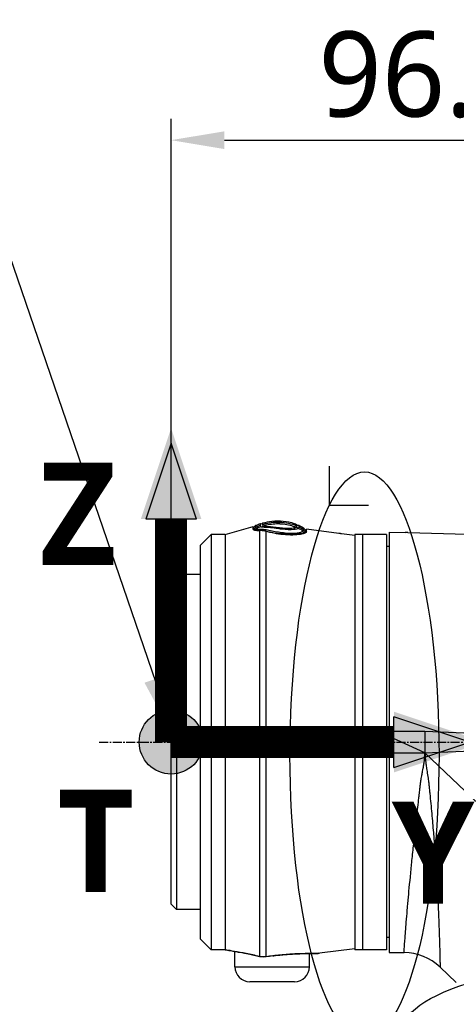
# Model space of a CAD drawing. Header units: millimetres. Extents: x 0 to 4378, y 0 to 2376.
# Tile 226 of 256: x 1409 to 1491, y 1650 to 1835. Entities that reach past the tile are written whole.
import ezdxf

# ---------------------------------------------------------------- set-up
doc = ezdxf.new("R2010")
doc.units = ezdxf.units.MM
doc.header["$LTSCALE"] = 0.2
doc.linetypes.add('CENTER2', pattern=[1.125, 0.75, -0.125, 0.125, -0.125])
for name, color, linetype in [('02_Center Line', 1, 'CENTER2'), ('07_Special Line2', 76, 'Continuous'), ('12_Before Rev.Num.', 5, 'Continuous'), ('13_After Rev.Num.', 6, 'Continuous')]:
    doc.layers.add(name, color=color, linetype=linetype)
doc.layers.add('14_Mark', color=7, linetype='Continuous', true_color=0xe03c31)
doc.styles.add('Rainbow-5.0 Style', font='malgunsl.ttf')
doc.dimstyles.new('Rainbow-5.0 Style', dxfattribs={"dimtxt": 4, "dimasz": 2.5, "dimexe": 1, "dimexo": 1, "dimgap": 1, "dimtad": 1, "dimdsep": 46, "dimtxsty": 'Rainbow-5.0 Style', "dimcen": 0, "dimclrd": 251, "dimclre": 251, "dimclrt": 7, "dimazin": 3, "dimtp": 0.1, "dimtm": 0.1, "dimtfac": 0.61, "dimtmove": 0, "dimatfit": 3, "dimfxl": 1, "dimlwd": -1, "dimlwe": -1, "dimarcsym": 1})

# ---------------------------------------------------------------- blocks, each defined once
blk = doc.blocks.new('A$C87452269')
for p, q in [((-197.24, 1135.9), (-191.98, 1137.4)), ((-201.9, 1133.9), (-199.9, 1135.9)), ((-199.9, 1135.9), (-199.9, 1057.9)), ((-197.24, 1135.9), (-199.9, 1135.9)), ((-191.98, 1137), (-191.98, 1137.18)), ((-191.98, 1136.96), (-191.98, 1136.96)), ((-191.93, 1136.88), (-191.93, 1136.83)), ((-189.57, 1136), (-189.57, 1136)), ((-187.01, 1136.07), (-187.01, 1135.96)), ((-182.09, 1136.26), (-182.09, 1136.24)), ((-181.94, 1136.38), (-181.94, 1136.87)), ((-181.94, 1136.38), (-181.94, 1136.87)), ((-175.9, 1136.1), (-181.94, 1136.87)), ((-172.9, 1135.71), (-175.4, 1136.03)), ((-172.9, 1135.9), (-172.9, 1057.9)), ((-166.9, 1135.9), (-172.9, 1135.9)), ((-171.4, 1135.9), (-171.4, 1057.9)), ((-166.9, 1135.9), (-166.9, 1057.9)), ((-166.4, 1136.35), (-166.4, 1057.38)), ((-166.4, 1136.35), (-163.4, 1136.27)), ((-162.9, 1136.26), (-151.75, 1135.97)), ((-201.9, 1059.9), (-201.9, 1133.9)), ((-189.57, 1134.54), (-189.57, 1134.54)), ((-189.57, 1134.14), (-189.57, 1134.14)), ((-166.4, 1133.61), (-166.9, 1133.62)), ((-189.57, 1131.14), (-189.57, 1131.14)), ((-189.57, 1131.14), (-189.57, 1131.14)), ((-189.57, 1130.04), (-189.57, 1130.04)), ((-207.4, 1127.38), (-206.4, 1128.38)), ((-206.4, 1128.38), (-206.4, 1065.43)), ((-201.9, 1128.38), (-206.4, 1128.38)), ((-189.57, 1129.84), (-189.57, 1129.84)), ((-207.4, 1066.43), (-207.4, 1127.38)), ((-189.57, 1108.11), (-189.57, 1108.11)), ((-159.7, 1098.9), (-166.4, 1098.9)), ((-159.7, 1098.9), (-159.7, 1094.9)), ((-159.7, 1094.9), (-166.4, 1097.98)), ((-159.7, 1094.9), (-112.6, 1096.82)), ((-189.57, 1095.79), (-189.57, 1095.79)), ((-166.4, 1094.9), (-159.7, 1094.9)), ((-159.7, 1094.9), (-111.22, 1048.4)), ((-189.57, 1087.77), (-189.57, 1087.77)), ((-189.57, 1070.28), (-189.57, 1070.28)), ((-207.4, 1066.43), (-206.4, 1065.43)), ((-201.9, 1065.43), (-206.4, 1065.43)), ((-201.9, 1059.9), (-199.9, 1057.9)), ((-166.4, 1060.19), (-166.9, 1060.18)), ((-197.24, 1057.9), (-199.9, 1057.9)), ((-172.9, 1058.08), (-179.51, 1057.24)), ((-166.9, 1057.9), (-172.9, 1057.9)), ((-195.4, 1057.58), (-195.4, 1057.58)), ((-195.4, 1054.7), (-195.4, 1057.57)), ((-188.27, 1056.75), (-188.27, 1056.76)), ((-181.4, 1054.7), (-181.4, 1057.18)), ((-166.4, 1057.38), (-163.62, 1057.36)), ((-195.4, 1054.7), (-181.4, 1054.7)), ((-153.8, 1051.76), (-156.85, 1054.64)), ((-184.2, 1051.9), (-192.6, 1051.9))]:
    blk.add_line(p, q)
for centre, radius, start, end in [((-163.71, 1047.36), 10, 46.7002, 89.5), ((-192.6, 1054.7), 2.8, 180, 270), ((-184.2, 1054.7), 2.8, 270, 0)]:
    blk.add_arc(centre, radius, start, end)
for centre, major_axis, ratio, start_param, end_param in [((-190.48, 1138.3), (-0.199, 0.356), 0.831407, 2.296035, 3.622073), ((-190.4, 1137.76), (0.103, -0.425), 0.704383, 5.763907, 7.08083), ((-185.29, 1138.25), (-4.86, -0.68), 0.118691, 0.094667, 0.17403), ((-183.5, 1137.96), (-0.344, -0.089), 0.999995, 0.248115, 1.570796), ((-183.49, 1137.49), (-0.225, -0.286), 0.974625, 5.861248, 7.187926), ((-184.85, 1126.08), (4.32, -11.32), 0.717714, 2.404672, 2.506604), ((-181.9, 1096.21), (-1.5, 41.41), 0.004407, 0.122192, 0.153006), ((-184.74, 1126.56), (-4.56, 11.08), 0.720786, 5.518786, 5.618693), ((-196.97, 1058.87), (-0.218, -0.976), 0.94947, 6.224959, 6.283191), ((-190.49, 1057.59), (-0.241, -0.97), 0.226232, 6.115727, 6.283184), ((-189.69, 1057.55), (0.153, -0.988), 0.141972, 6.109132, 6.283185)]:
    blk.add_ellipse(centre, major_axis=major_axis, ratio=ratio, start_param=start_param, end_param=end_param)
for points in [[(-191.98, 1137.4), (-191.98, 1137.4), (-191.98, 1137.26), (-191.98, 1136.96)], [(-191.93, 1136.92), (-191.93, 1137.1), (-191.83, 1137.3), (-191.7, 1137.42)], [(-191.7, 1137.42), (-191.62, 1137.48), (-191.55, 1137.55), (-191.47, 1137.62)], [(-191.47, 1137.31), (-191.18, 1137.43), (-190.88, 1137.53), (-190.58, 1137.63)], [(-183.81, 1137.79), (-183.81, 1137.79), (-183.81, 1137.69), (-183.81, 1137.49)], [(-183.41, 1137.62), (-183.1, 1137.48), (-182.8, 1137.32), (-182.51, 1137.15)], [(-191.93, 1136.88), (-191.93, 1136.91), (-191.93, 1136.92), (-191.93, 1136.92)], [(-190.47, 1137.36), (-190.78, 1137.26), (-191.09, 1137.15), (-191.39, 1137.03)], [(-190.65, 1136.65), (-190.65, 1136.66), (-190.64, 1136.67), (-190.64, 1136.68)], [(-190.64, 1136.68), (-190.58, 1136.75), (-190.53, 1136.81), (-190.47, 1136.88)], [(-182.59, 1136.54), (-182.54, 1136.58), (-182.53, 1136.62), (-182.52, 1136.65)], [(-182.52, 1136.65), (-182.5, 1136.72), (-182.5, 1136.78), (-182.51, 1136.84)], [(-182.51, 1137.15), (-182.44, 1137.07), (-182.37, 1136.99), (-182.3, 1136.91)], [(-182.3, 1136.91), (-182.17, 1136.78), (-182.09, 1136.55), (-182.09, 1136.37)], [(-112.76, 1096.98), (-128.41, 1097.62), (-144.05, 1098.26), (-159.7, 1098.9)], [(-197.18, 1057.89), (-197.19, 1057.9), (-197.21, 1057.9), (-197.24, 1057.9)], [(-189.57, 1056.58), (-189.97, 1056.52), (-190.38, 1056.54), (-190.77, 1056.64)], [(-188.27, 1056.76), (-188.71, 1056.7), (-189.14, 1056.64), (-189.57, 1056.58)], [(-188.27, 1056.75), (-188.7, 1056.69), (-189.12, 1056.63), (-189.54, 1056.57)], [(-188.27, 1056.76), (-188.06, 1056.79), (-187.82, 1056.82), (-187.56, 1056.85)], [(-179.52, 1057.24), (-179.51, 1057.24), (-179.51, 1057.24), (-179.5, 1057.24)], [(-156.85, 1054.64), (-156.85, 1054.64), (-156.85, 1054.64), (-156.85, 1054.64)]]:
    blk.add_open_spline(points, degree=3)
for points, knots in [([(-190.64, 1136.68), (-190.89, 1136.68), (-191.1, 1136.69), (-191.26, 1136.72), (-191.43, 1136.74), (-191.55, 1136.78), (-191.62, 1136.83), (-191.75, 1136.93), (-191.69, 1137.06), (-191.69, 1137.15), (-191.7, 1137.24), (-191.7, 1137.31), (-191.7, 1137.35), (-191.7, 1137.35), (-191.7, 1137.35), (-191.7, 1137.35), (-191.7, 1137.4), (-191.7, 1137.42), (-191.7, 1137.42), (-191.7, 1137.42), (-191.7, 1137.42), (-191.7, 1137.42)], [-37.038773, -37.038773, -37.038773, -37.038773, -35.852961, -35.852961, -35.852961, -34.66644, -34.66644, -34.66644, -32.296832, -32.296832, -32.296832, -29.935323, -29.935323, -29.935323, -29.920458, -29.920458, -29.920458, -27.574383, -27.574383, -27.574383, -27.547428, -27.547428, -27.547428, -27.547428]), ([(-191.47, 1137.62), (-191.37, 1137.66), (-191.27, 1137.69), (-191.17, 1137.73), (-191.03, 1137.78), (-190.89, 1137.83), (-190.76, 1137.87), (-190.7, 1137.9), (-190.63, 1137.92), (-190.57, 1137.94)], [-1.0896743, -1.0896743, -1.0896743, -1.0896743, -0.7634499, -0.7634499, -0.7634499, -0.3184296, -0.3184296, -0.3184296, -0.1133023, -0.1133023, -0.1133023, -0.1133023]), ([(-191.47, 1137.31), (-191.46, 1137.41), (-191.47, 1137.49), (-191.47, 1137.59), (-191.47, 1137.62), (-191.47, 1137.62)], [35.720722, 35.720722, 35.720722, 35.720722, 38.259702, 38.259702, 40.798705, 40.798705, 40.798705, 40.798705]), ([(-190.58, 1137.63), (-190.58, 1137.68), (-190.57, 1137.73), (-190.57, 1137.81), (-190.57, 1137.84), (-190.57, 1137.91), (-190.57, 1137.94), (-190.57, 1137.94)], [-0.4984902, -0.4984902, -0.4984902, -0.4984902, -0.3746356, -0.3746356, -0.2508217, -0.2508217, -0.0000001, -0.0000001, -0.0000001, -0.0000001]), ([(-190.47, 1137.36), (-190.49, 1137.37), (-190.51, 1137.39), (-190.52, 1137.41), (-190.54, 1137.42), (-190.55, 1137.44), (-190.55, 1137.45), (-190.56, 1137.47), (-190.56, 1137.48), (-190.57, 1137.5), (-190.57, 1137.51), (-190.57, 1137.53), (-190.57, 1137.54), (-190.57, 1137.56), (-190.58, 1137.57), (-190.58, 1137.59), (-190.58, 1137.59), (-190.58, 1137.59), (-190.58, 1137.6), (-190.58, 1137.61), (-190.58, 1137.62), (-190.58, 1137.63)], [-6.865662, -6.865662, -6.865662, -6.865662, -6.53091, -6.53091, -6.53091, -6.199058, -6.199058, -6.199058, -5.869205, -5.869205, -5.869205, -5.540502, -5.540502, -5.540502, -5.212131, -5.212131, -5.212131, -5.149247, -5.149247, -5.149247, -4.883582, -4.883582, -4.883582, -4.883582]), ([(-190.12, 1137.52), (-190.19, 1137.6), (-190.17, 1137.68), (-190.17, 1137.75), (-190.17, 1137.75), (-190.17, 1137.75)], [-6.865662, -6.865662, -6.865662, -6.865662, -5.149247, -5.149247, -5.09617, -5.09617, -5.09617, -5.09617]), ([(-190.17, 1138.06), (-189.59, 1138.22), (-189.02, 1138.34), (-188.46, 1138.4), (-187, 1138.58), (-185.6, 1138.43), (-184.27, 1137.97), (-184.11, 1137.91), (-183.96, 1137.86), (-183.81, 1137.79)], [0.073579, 0.073579, 0.073579, 0.073579, 1.773456, 1.773456, 1.773456, 6.187837, 6.187837, 6.187837, 6.697304, 6.697304, 6.697304, 6.697304]), ([(-183.81, 1137.49), (-184.29, 1137.69), (-184.78, 1137.84), (-185.28, 1137.95), (-185.85, 1138.08), (-186.43, 1138.16), (-187.02, 1138.17), (-187.84, 1138.19), (-188.67, 1138.11), (-189.53, 1137.92), (-189.74, 1137.87), (-189.96, 1137.81), (-190.17, 1137.75)], [1.942734, 1.942734, 1.942734, 1.942734, 3.510907, 3.510907, 3.510907, 5.294969, 5.294969, 5.294969, 7.771433, 7.771433, 7.771433, 8.384461, 8.384461, 8.384461, 8.384461]), ([(-190.17, 1137.75), (-190.17, 1137.82), (-190.17, 1137.88), (-190.17, 1137.92), (-190.17, 1138.01), (-190.17, 1138.06), (-190.17, 1138.06)], [-5.096168, -5.096168, -5.096168, -5.096168, -3.432831, -3.432831, -3.432831, 0, 0, 0, 0]), ([(-183.92, 1137.21), (-184.09, 1137.28), (-184.26, 1137.34), (-184.43, 1137.4), (-185.23, 1137.67), (-186.08, 1137.83), (-186.92, 1137.86), (-186.94, 1137.86), (-186.95, 1137.87), (-186.96, 1137.87), (-187.8, 1137.9), (-188.63, 1137.81), (-189.45, 1137.63), (-189.65, 1137.59), (-189.86, 1137.53), (-190.06, 1137.48)], [1.992945, 1.992945, 1.992945, 1.992945, 2.541442, 2.541442, 2.541442, 5.082989, 5.082989, 5.082989, 5.1247, 5.1247, 5.1247, 7.624618, 7.624618, 7.624618, 8.25646, 8.25646, 8.25646, 8.25646]), ([(-186.17, 1137.05), (-186.36, 1137.06), (-186.55, 1137.08), (-187.15, 1137.15), (-187.56, 1137.2), (-187.94, 1137.24), (-188.3, 1137.28), (-188.63, 1137.31), (-189.16, 1137.34), (-189.38, 1137.35), (-189.56, 1137.37), (-189.79, 1137.4), (-189.96, 1137.43), (-190.06, 1137.48)], [-12.546701, -12.546701, -12.546701, -12.546701, -11.915365, -11.915365, -10.602154, -10.602154, -10.602154, -9.390513, -9.390513, -8.401614, -8.401614, -8.401614, -7.169122, -7.169122, -7.169122, -7.169122]), ([(-183.81, 1137.49), (-183.81, 1137.46), (-183.81, 1137.43), (-183.81, 1137.38), (-183.81, 1137.34), (-183.81, 1137.31)], [0, 0, 0, 0, 0.0616854, 0.0616854, 0.1115163, 0.1115163, 0.1115163, 0.1115163]), ([(-183.41, 1137.62), (-183.41, 1137.62), (-183.41, 1137.59), (-183.41, 1137.53), (-183.41, 1137.51), (-183.41, 1137.49), (-183.41, 1137.47), (-183.41, 1137.42), (-183.41, 1137.37), (-183.41, 1137.31)], [-0.5013435, -0.5013435, -0.5013435, -0.5013435, -0.2507469, -0.2507469, -0.1880948, -0.1880948, -0.1410476, -0.1410476, -0.0000391, -0.0000391, -0.0000391, -0.0000391]), ([(-197.24, 1135.9), (-197.24, 1135.9), (-197.24, 1135.9), (-197.24, 1135.89), (-197.24, 1135.88), (-197.24, 1135.86), (-197.24, 1135.85), (-197.24, 1135.77), (-197.23, 1135.63), (-197.21, 1134.73), (-197.25, 1133.32), (-197.22, 1130.53), (-197.21, 1129.73), (-197.21, 1128.3), (-197.21, 1127.71), (-197.23, 1125.33), (-197.25, 1123.34), (-197.22, 1119.6), (-197.21, 1117.97), (-197.22, 1114.54), (-197.23, 1112.77), (-197.24, 1109.25), (-197.24, 1107.53), (-197.24, 1104.57), (-197.24, 1103.35), (-197.24, 1100.89), (-197.24, 1099.65), (-197.24, 1097.79), (-197.24, 1097.18), (-197.24, 1092.91), (-197.22, 1089.28), (-197.23, 1084.05), (-197.24, 1082.36), (-197.24, 1079.55), (-197.23, 1078.39), (-197.2, 1073.98), (-197.24, 1071.01), (-197.24, 1067.64), (-197.23, 1066.9), (-197.2, 1063.54), (-197.24, 1061.46), (-197.24, 1059.7), (-197.24, 1059.4), (-197.24, 1058.75), (-197.24, 1058.45), (-197.24, 1058.15), (-197.24, 1058.07), (-197.24, 1057.96), (-197.24, 1057.92), (-197.24, 1057.91)], [-12.167971, -12.167971, -12.167971, -12.167971, -12.124815, -12.124815, -12.007373, -12.007373, -11.964756, -11.964756, -11.555527, -11.555527, -10.242526, -10.242526, -9.787003, -9.787003, -9.494757, -9.494757, -8.658648, -8.658648, -8.069674, -8.069674, -7.481399, -7.481399, -6.943069, -6.943069, -6.570845, -6.570845, -6.198458, -6.198458, -6.015314, -6.015314, -4.920692, -4.920692, -4.383337, -4.383337, -3.995401, -3.995401, -2.858372, -2.858372, -2.517426, -2.517426, -1.221295, -1.221295, -0.905097, -0.905097, -0.443398, -0.443398, -0.219873, -0.219873, -0.000072, -0.000072, -0.000072, -0.000072]), ([(-191.98, 1136.96), (-191.98, 1136.93), (-191.98, 1136.91), (-191.96, 1136.86), (-191.95, 1136.84), (-191.88, 1136.78), (-191.8, 1136.75), (-191.5, 1136.67), (-191.18, 1136.64), (-190.77, 1136.65)], [-0.3780935, -0.3780935, -0.3780935, -0.3780935, -0.3289343, -0.3289343, -0.2821356, -0.2821356, -0.188521, -0.188521, -0.0003025, -0.0003025, -0.0003025, -0.0003025]), ([(-191.93, 1136.83), (-191.95, 1136.85), (-191.96, 1136.87), (-191.98, 1136.9), (-191.98, 1136.92), (-191.98, 1136.93)], [-0.11536978, -0.11536978, -0.11536978, -0.11536978, -0.06051252, -0.06051252, -0.02296166, -0.02296166, -0.02296166, -0.02296166]), ([(-191.93, 1136.92), (-191.93, 1136.92), (-191.93, 1136.92), (-191.93, 1136.9), (-191.93, 1136.84), (-191.93, 1136.82)], [-137.742306, -137.742306, -137.742306, -137.742306, -137.735239, -135.362241, -134.896788, -134.896788, -134.896788, -134.896788]), ([(-191.39, 1137.03), (-191.4, 1137.03), (-191.4, 1137.04), (-191.4, 1137.04), (-191.45, 1137.09), (-191.46, 1137.13), (-191.47, 1137.17), (-191.48, 1137.22), (-191.47, 1137.27), (-191.47, 1137.31)], [33.655801, 33.655801, 33.655801, 33.655801, 33.760753, 33.760753, 33.760753, 34.688313, 34.688313, 34.688313, 35.7207, 35.7207, 35.7207, 35.7207]), ([(-191.39, 1137.03), (-191.33, 1136.98), (-191.22, 1136.95), (-191.08, 1136.93), (-191.07, 1136.92), (-191.07, 1136.92), (-191.06, 1136.92), (-190.9, 1136.9), (-190.71, 1136.88), (-190.47, 1136.88)], [-33.655783, -33.655783, -33.655783, -33.655783, -32.588177, -32.588177, -32.588177, -32.535769, -32.535769, -32.535769, -31.415738, -31.415738, -31.415738, -31.415738]), ([(-189.57, 1136.49), (-189.62, 1136.51), (-189.67, 1136.52), (-189.79, 1136.55), (-189.84, 1136.56), (-190, 1136.59), (-190.1, 1136.61), (-190.49, 1136.66), (-190.69, 1136.65), (-190.77, 1136.65)], [0.0000195, 0.0000195, 0.0000195, 0.0000195, 0.0187409, 0.0187409, 0.0363222, 0.0363222, 0.0713463, 0.0713463, 0.1704652, 0.1704652, 0.1704652, 0.1704652]), ([(-190.77, 1136.65), (-190.77, 1135.61), (-190.77, 1133.85), (-190.77, 1131.46), (-190.77, 1130.21), (-190.77, 1128.76), (-190.77, 1127.18), (-190.77, 1125.59), (-190.77, 1123.87), (-190.77, 1122.02), (-190.77, 1120.17), (-190.77, 1118.16), (-190.77, 1116.08), (-190.77, 1113.99), (-190.77, 1111.83), (-190.77, 1109.6), (-190.77, 1107.36), (-190.77, 1105.03), (-190.77, 1102.7), (-190.77, 1100.36), (-190.77, 1098.01), (-190.77, 1095.66), (-190.77, 1090.94), (-190.77, 1086.2), (-190.77, 1081.81), (-190.77, 1079.61), (-190.77, 1077.51), (-190.77, 1075.51), (-190.77, 1073.51), (-190.77, 1071.59), (-190.77, 1069.82), (-190.77, 1068.05), (-190.77, 1066.44), (-190.77, 1064.97), (-190.77, 1063.51), (-190.77, 1062.18), (-190.77, 1061.05), (-190.77, 1058.89), (-190.77, 1057.41), (-190.77, 1056.64)], [0, 0, 0, 0, 0.1205223, 0.1205223, 0.1205223, 0.1837668, 0.1837668, 0.1837668, 0.2470112, 0.2470112, 0.2470112, 0.3102557, 0.3102557, 0.3102557, 0.3735002, 0.3735002, 0.3735002, 0.4367446, 0.4367446, 0.4367446, 0.4999891, 0.4999891, 0.4999891, 0.6264781, 0.6264781, 0.6264781, 0.6897225, 0.6897225, 0.6897225, 0.752967, 0.752967, 0.752967, 0.8162115, 0.8162115, 0.8162115, 0.879456, 0.879456, 0.879456, 1, 1, 1, 1]), ([(-190.64, 1136.68), (-190.19, 1136.71), (-189.63, 1136.59), (-189.01, 1136.42), (-189.01, 1136.42), (-189, 1136.42), (-189, 1136.42), (-188.69, 1136.34), (-188.36, 1136.27), (-188.03, 1136.21), (-187.7, 1136.16), (-187.36, 1136.11), (-187.01, 1136.07)], [37.039421, 37.039421, 37.039421, 37.039421, 39.181422, 39.181422, 39.181422, 39.2015, 39.2015, 39.2015, 40.272392, 40.272392, 40.272392, 41.323422, 41.323422, 41.323422, 41.323422]), ([(-183.5, 1137.03), (-183.65, 1136.94), (-183.94, 1136.86), (-184.36, 1136.81), (-184.95, 1136.74), (-185.75, 1136.79), (-186.61, 1136.89), (-186.96, 1136.94), (-187.32, 1136.98), (-187.66, 1137.03), (-188.15, 1137.09), (-188.62, 1137.15), (-189.03, 1137.18), (-189.72, 1137.23), (-190.28, 1137.23), (-190.47, 1137.36)], [-16.234798, -16.234798, -16.234798, -16.234798, -14.441202, -14.441202, -14.441202, -11.916208, -11.916208, -11.916208, -10.870941, -10.870941, -10.870941, -9.390513, -9.390513, -9.390513, -6.865662, -6.865662, -6.865662, -6.865662]), ([(-190.47, 1136.88), (-190.2, 1136.89), (-189.89, 1136.87), (-189.2, 1136.75), (-188.83, 1136.64), (-188.04, 1136.49), (-187.63, 1136.43), (-186.78, 1136.33), (-186.35, 1136.26), (-185.1, 1136.13), (-184.33, 1136.14), (-183.14, 1136.28), (-182.73, 1136.41), (-182.59, 1136.54)], [-31.415738, -31.415738, -31.415738, -31.415738, -30.087278, -30.087278, -28.758819, -28.758819, -27.43036, -27.43036, -26.101901, -26.101901, -23.444982, -23.444982, -20.788081, -20.788081, -20.788081, -20.788081]), ([(-181.94, 1136.38), (-181.95, 1136.29), (-182.05, 1136.21), (-182.45, 1136.05), (-182.73, 1135.97), (-183.5, 1135.85), (-183.99, 1135.81), (-185.11, 1135.79), (-185.72, 1135.82), (-186.91, 1135.93), (-187.48, 1136.02), (-188.57, 1136.23), (-189.09, 1136.35), (-189.57, 1136.49)], [0, 0, 0, 0, 0.170338, 0.170338, 0.339954, 0.339954, 0.529798, 0.529798, 0.719657, 0.719657, 0.888889, 0.888889, 1.059151, 1.059151, 1.059151, 1.059151]), ([(-189.57, 1136.49), (-189.57, 1135.43), (-189.57, 1133.75), (-189.57, 1131.54), (-189.57, 1130.28), (-189.57, 1128.84), (-189.57, 1127.25), (-189.57, 1125.66), (-189.57, 1123.93), (-189.57, 1122.08), (-189.57, 1120.22), (-189.57, 1118.21), (-189.57, 1116.12), (-189.57, 1114.03), (-189.57, 1111.87), (-189.57, 1109.63), (-189.57, 1107.39), (-189.57, 1105.05), (-189.57, 1102.71), (-189.57, 1100.37), (-189.57, 1098.02), (-189.57, 1095.65), (-189.57, 1090.93), (-189.57, 1086.18), (-189.57, 1081.77), (-189.57, 1079.57), (-189.57, 1077.47), (-189.57, 1075.46), (-189.57, 1073.46), (-189.57, 1071.53), (-189.57, 1069.76), (-189.57, 1067.99), (-189.57, 1066.37), (-189.57, 1064.9), (-189.57, 1063.43), (-189.57, 1062.1), (-189.57, 1060.97), (-189.57, 1058.83), (-189.57, 1057.35), (-189.57, 1056.58)], [-1, -1, -1, -1, -0.88741, -0.88741, -0.88741, -0.823499, -0.823499, -0.823499, -0.759589, -0.759589, -0.759589, -0.695678, -0.695678, -0.695678, -0.631767, -0.631767, -0.631767, -0.567856, -0.567856, -0.567856, -0.503945, -0.503945, -0.503945, -0.376123, -0.376123, -0.376123, -0.312212, -0.312212, -0.312212, -0.248301, -0.248301, -0.248301, -0.184391, -0.184391, -0.184391, -0.12048, -0.12048, -0.12048, 0, 0, 0, 0]), ([(-182.3, 1136.91), (-182.3, 1136.92), (-182.29, 1136.87), (-182.31, 1136.68), (-182.25, 1136.52), (-182.47, 1136.17), (-183.06, 1136), (-184.76, 1135.86), (-185.89, 1135.9), (-187.01, 1136.07)], [0, 0, 0, 0, 3.441683, 3.441683, 6.883366, 6.883366, 10.325049, 10.325049, 13.766731, 13.766731, 13.766731, 13.766731]), ([(-183.92, 1137.21), (-184.05, 1137.14), (-184.32, 1137.07), (-185.1, 1136.99), (-185.61, 1137), (-186.17, 1137.05)], [-16.152793, -16.152793, -16.152793, -16.152793, -14.440216, -14.440216, -12.546701, -12.546701, -12.546701, -12.546701]), ([(-183.81, 1137.31), (-183.81, 1137.31), (-183.81, 1137.31), (-183.81, 1137.3), (-183.82, 1137.29), (-183.83, 1137.27), (-183.85, 1137.26), (-183.87, 1137.24), (-183.89, 1137.23), (-183.92, 1137.21)], [-16.9650672, -16.9650672, -16.9650672, -16.9650672, -16.8814942, -16.8814942, -16.8814942, -16.518726, -16.518726, -16.518726, -16.1528025, -16.1528025, -16.1528025, -16.1528025]), ([(-183.41, 1137.14), (-183.41, 1137.13), (-183.41, 1137.13), (-183.41, 1137.13), (-183.42, 1137.11), (-183.43, 1137.09), (-183.44, 1137.08), (-183.46, 1137.06), (-183.48, 1137.05), (-183.5, 1137.03)], [-16.9650672, -16.9650672, -16.9650672, -16.9650672, -16.8938577, -16.8938577, -16.8938577, -16.565263, -16.565263, -16.565263, -16.2347997, -16.2347997, -16.2347997, -16.2347997]), ([(-182.51, 1136.84), (-182.51, 1136.9), (-182.52, 1136.96), (-182.51, 1137.01), (-182.51, 1137.05), (-182.51, 1137.09), (-182.51, 1137.11), (-182.51, 1137.13), (-182.51, 1137.15), (-182.51, 1137.15), (-182.51, 1137.15), (-182.51, 1137.15), (-182.51, 1137.15)], [-18.712231, -18.712231, -18.712231, -18.712231, -16.997643, -16.997643, -16.997643, -15.300899, -15.300899, -15.300899, -13.604104, -13.604104, -13.604104, -13.589461, -13.589461, -13.589461, -13.589461]), ([(-182.09, 1136.21), (-182.09, 1136.21), (-182.09, 1136.22), (-182.08, 1136.27), (-182.08, 1136.31), (-182.09, 1136.33), (-182.09, 1136.33), (-182.09, 1136.37), (-182.09, 1136.37), (-182.09, 1136.37), (-182.09, 1136.37)], [-113.902155, -113.902155, -113.902155, -113.902155, -113.638059, -113.638059, -112.182288, -112.182288, -112.182288, -111.916864, -110.197458, -110.190469, -110.190469, -110.190469, -110.190469]), ([(-175.4, 1136.03), (-175.46, 1136.04), (-175.53, 1136.05), (-175.65, 1136.07), (-175.71, 1136.07), (-175.8, 1136.08), (-175.84, 1136.09), (-175.89, 1136.1), (-175.9, 1136.1), (-175.9, 1136.1)], [0.15115122, 0.15115122, 0.15115122, 0.15115122, 0.1700527, 0.1700527, 0.18903618, 0.18903618, 0.20792837, 0.20792837, 0.22682057, 0.22682057, 0.22682057, 0.22682057]), ([(-162.9, 1136.26), (-162.9, 1136.26), (-162.9, 1136.26), (-162.9, 1136.26), (-162.9, 1136.26), (-162.9, 1136.26), (-162.91, 1136.26), (-162.92, 1136.26), (-162.95, 1136.26), (-163.01, 1136.26), (-163.05, 1136.26), (-163.14, 1136.26), (-163.19, 1136.26), (-163.3, 1136.27), (-163.35, 1136.27), (-163.4, 1136.27)], [-0.07872826, -0.07872826, -0.07872826, -0.07872826, -0.07717203, -0.07717203, -0.07494405, -0.07494405, -0.06936392, -0.06936392, -0.04935694, -0.04935694, -0.03332942, -0.03332942, -0.01579755, -0.01579755, -0.000001, -0.000001, -0.000001, -0.000001]), ([(-163.62, 1057.36), (-163.62, 1057.36), (-163.6, 1057.61), (-163.57, 1058.07), (-163.54, 1058.55), (-163.49, 1059.26), (-163.43, 1060.14), (-163.43, 1060.14), (-163.43, 1060.15), (-163.43, 1060.16), (-163.43, 1060.16), (-163.43, 1060.17), (-163.43, 1060.18), (-163.36, 1061.12), (-163.27, 1062.28), (-163.16, 1063.61), (-163.16, 1063.63), (-163.15, 1063.65), (-163.15, 1063.67), (-163.1, 1064.35), (-163.04, 1065.07), (-162.97, 1065.83), (-162.94, 1066.21), (-162.9, 1066.61), (-162.87, 1067.01), (-162.85, 1067.21), (-162.83, 1067.41), (-162.81, 1067.62), (-162.79, 1067.82), (-162.77, 1068.03), (-162.75, 1068.24), (-162.6, 1069.92), (-162.42, 1071.79), (-162.21, 1073.83), (-162.21, 1073.85), (-162.21, 1073.87), (-162.21, 1073.9), (-162.1, 1074.89), (-162, 1075.93), (-161.89, 1077), (-161.83, 1077.54), (-161.77, 1078.1), (-161.71, 1078.66), (-161.68, 1078.95), (-161.65, 1079.23), (-161.61, 1079.52), (-161.6, 1079.66), (-161.58, 1079.81), (-161.57, 1079.95), (-161.56, 1080.02), (-161.55, 1080.1), (-161.54, 1080.17), (-161.54, 1080.2), (-161.54, 1080.24), (-161.53, 1080.28), (-161.53, 1080.29), (-161.53, 1080.31), (-161.53, 1080.33), (-161.52, 1080.35), (-161.52, 1080.37), (-161.52, 1080.39), (-161.4, 1081.47), (-161.27, 1082.61), (-161.14, 1083.79), (-161.07, 1084.38), (-161, 1084.98), (-160.93, 1085.6), (-160.9, 1085.9), (-160.86, 1086.21), (-160.83, 1086.53), (-160.81, 1086.68), (-160.79, 1086.84), (-160.77, 1087), (-160.76, 1087.08), (-160.75, 1087.15), (-160.74, 1087.23), (-160.74, 1087.27), (-160.74, 1087.31), (-160.73, 1087.35), (-160.73, 1087.39), (-160.72, 1087.43), (-160.72, 1087.46), (-160.72, 1087.48), (-160.71, 1087.52), (-160.71, 1087.55), (-160.67, 1087.87), (-160.64, 1088.15), (-160.61, 1088.39), (-160.6, 1088.51), (-160.58, 1088.62), (-160.57, 1088.72), (-160.57, 1088.77), (-160.56, 1088.81), (-160.56, 1088.85), (-160.54, 1088.95), (-160.53, 1089.03), (-160.53, 1089.1), (-160.52, 1089.15), (-160.51, 1089.19), (-160.51, 1089.22), (-160.51, 1089.24), (-160.51, 1089.26), (-160.5, 1089.27), (-160.5, 1089.28), (-160.5, 1089.28), (-160.5, 1089.29), (-160.5, 1089.3), (-160.5, 1089.3), (-160.5, 1089.3), (-160.5, 1089.31), (-160.49, 1089.34), (-160.49, 1089.36), (-160.47, 1089.54), (-160.43, 1089.77), (-160.38, 1090.05), (-160.36, 1090.21), (-160.33, 1090.37), (-160.29, 1090.56), (-160.28, 1090.65), (-160.26, 1090.75), (-160.24, 1090.85), (-160.23, 1090.9), (-160.22, 1090.95), (-160.21, 1091), (-160.21, 1091.03), (-160.2, 1091.05), (-160.2, 1091.08), (-160.2, 1091.09), (-160.19, 1091.11), (-160.19, 1091.12), (-160.19, 1091.13), (-160.18, 1091.15), (-160.18, 1091.16), (-160.11, 1091.55), (-160.05, 1091.91), (-159.99, 1092.22), (-159.94, 1092.52), (-159.9, 1092.79), (-159.87, 1093.01), (-159.87, 1093.02), (-159.87, 1093.02), (-159.87, 1093.03), (-159.78, 1093.68), (-159.72, 1094.31), (-159.7, 1094.9)], [0, 0, 0, 0, 0.121112, 0.121112, 0.121112, 0.248047, 0.248047, 0.248047, 0.249023, 0.249023, 0.249023, 0.25, 0.25, 0.25, 0.373166, 0.373166, 0.373166, 0.375, 0.375, 0.375, 0.4375, 0.4375, 0.4375, 0.46875, 0.46875, 0.46875, 0.484375, 0.484375, 0.484375, 0.5, 0.5, 0.5, 0.625, 0.625, 0.625, 0.626439, 0.626439, 0.626439, 0.6875, 0.6875, 0.6875, 0.71875, 0.71875, 0.71875, 0.734375, 0.734375, 0.734375, 0.742187, 0.742187, 0.742187, 0.746094, 0.746094, 0.746094, 0.748047, 0.748047, 0.748047, 0.749023, 0.749023, 0.749023, 0.75, 0.75, 0.75, 0.8125, 0.8125, 0.8125, 0.84375, 0.84375, 0.84375, 0.859375, 0.859375, 0.859375, 0.867187, 0.867187, 0.867187, 0.871094, 0.871094, 0.871094, 0.873047, 0.873047, 0.873047, 0.874878, 0.874878, 0.874878, 0.875773, 0.875773, 0.875773, 0.885526, 0.885526, 0.885526, 0.890625, 0.890625, 0.890625, 0.892844, 0.892844, 0.892844, 0.898437, 0.898437, 0.898437, 0.902344, 0.902344, 0.902344, 0.904297, 0.904297, 0.904297, 0.905273, 0.905273, 0.905273, 0.906006, 0.906006, 0.906006, 0.907746, 0.907746, 0.907746, 0.921875, 0.921875, 0.921875, 0.929687, 0.929687, 0.929687, 0.933594, 0.933594, 0.933594, 0.935547, 0.935547, 0.935547, 0.936523, 0.936523, 0.936523, 0.937012, 0.937012, 0.937012, 0.9375, 0.9375, 0.9375, 0.953125, 0.953125, 0.953125, 0.968506, 0.968506, 0.968506, 0.96875, 0.96875, 0.96875, 1, 1, 1, 1]), ([(-159.7, 1094.9), (-159.68, 1094.33), (-159.62, 1093.7), (-159.54, 1093.02), (-159.54, 1093.02), (-159.54, 1093.01), (-159.54, 1093.01), (-159.51, 1092.76), (-159.47, 1092.48), (-159.42, 1092.16), (-159.37, 1091.84), (-159.32, 1091.49), (-159.26, 1091.1), (-159.26, 1091.09), (-159.26, 1091.08), (-159.25, 1091.08), (-159.18, 1090.6), (-159.12, 1090.2), (-159.07, 1089.88), (-159.05, 1089.72), (-159.03, 1089.58), (-159.02, 1089.46), (-159.01, 1089.4), (-159, 1089.34), (-158.99, 1089.29), (-158.99, 1089.26), (-158.99, 1089.24), (-158.98, 1089.21), (-158.98, 1089.2), (-158.98, 1089.19), (-158.98, 1089.18), (-158.98, 1089.17), (-158.98, 1089.17), (-158.98, 1089.16), (-158.98, 1089.16), (-158.98, 1089.15), (-158.98, 1089.14), (-158.97, 1089.12), (-158.96, 1089.02), (-158.95, 1088.86), (-158.94, 1088.81), (-158.93, 1088.74), (-158.93, 1088.67), (-158.92, 1088.64), (-158.92, 1088.61), (-158.92, 1088.58), (-158.91, 1088.52), (-158.9, 1088.46), (-158.9, 1088.4), (-158.9, 1088.37), (-158.89, 1088.33), (-158.89, 1088.3), (-158.89, 1088.28), (-158.88, 1088.27), (-158.88, 1088.25), (-158.88, 1088.24), (-158.88, 1088.23), (-158.88, 1088.22), (-158.88, 1088.22), (-158.88, 1088.21), (-158.88, 1088.21), (-158.88, 1088.21), (-158.88, 1088.2), (-158.88, 1088.2), (-158.86, 1088.04), (-158.85, 1087.88), (-158.83, 1087.72), (-158.82, 1087.6), (-158.81, 1087.49), (-158.8, 1087.37), (-158.79, 1087.33), (-158.79, 1087.29), (-158.78, 1087.25), (-158.66, 1085.97), (-158.54, 1084.71), (-158.42, 1083.48), (-158.31, 1082.26), (-158.21, 1081.06), (-158.11, 1079.9), (-158.11, 1079.89), (-158.11, 1079.88), (-158.11, 1079.87), (-157.89, 1077.32), (-157.73, 1075.02), (-157.59, 1072.97), (-157.58, 1072.81), (-157.57, 1072.65), (-157.56, 1072.5), (-157.43, 1070.34), (-157.33, 1068.46), (-157.25, 1066.82), (-157.25, 1066.81), (-157.25, 1066.81), (-157.25, 1066.8), (-157.2, 1065.84), (-157.16, 1064.92), (-157.13, 1064.07), (-157.09, 1063.24), (-157.06, 1062.46), (-157.04, 1061.74), (-157.04, 1061.71), (-157.04, 1061.69), (-157.03, 1061.67), (-157.02, 1061.31), (-157.01, 1060.95), (-157, 1060.6), (-156.99, 1060.26), (-156.98, 1059.93), (-156.97, 1059.6), (-156.97, 1059.59), (-156.97, 1059.58), (-156.97, 1059.57), (-156.97, 1059.56), (-156.97, 1059.56), (-156.97, 1059.55), (-156.96, 1059.36), (-156.95, 1059.12), (-156.95, 1058.83), (-156.94, 1058.54), (-156.93, 1058.2), (-156.92, 1057.83), (-156.92, 1057.83), (-156.92, 1057.82), (-156.92, 1057.82), (-156.91, 1057.48), (-156.9, 1057.2), (-156.9, 1056.98), (-156.89, 1056.86), (-156.89, 1056.76), (-156.89, 1056.67), (-156.89, 1056.63), (-156.89, 1056.59), (-156.89, 1056.55), (-156.89, 1056.53), (-156.89, 1056.51), (-156.89, 1056.49), (-156.89, 1056.48), (-156.89, 1056.47), (-156.89, 1056.46), (-156.88, 1056.46), (-156.88, 1056.45), (-156.88, 1056.45), (-156.88, 1056.45), (-156.88, 1056.44), (-156.88, 1056.44), (-156.88, 1056.44), (-156.88, 1056.44), (-156.88, 1056.44), (-156.88, 1056.21), (-156.88, 1056.02), (-156.87, 1055.86), (-156.87, 1055.77), (-156.87, 1055.7), (-156.87, 1055.63), (-156.87, 1055.6), (-156.87, 1055.56), (-156.87, 1055.53), (-156.87, 1055.51), (-156.86, 1055.5), (-156.86, 1055.48), (-156.86, 1055.48), (-156.86, 1055.47), (-156.86, 1055.46), (-156.86, 1055.46), (-156.86, 1055.45), (-156.86, 1055.45), (-156.86, 1055.45), (-156.86, 1055.44), (-156.86, 1055.44), (-156.86, 1055.44), (-156.86, 1055.44), (-156.86, 1055.44), (-156.86, 1055.29), (-156.86, 1055.17), (-156.86, 1055.07), (-156.86, 1055.01), (-156.85, 1054.97), (-156.85, 1054.93), (-156.85, 1054.75), (-156.85, 1054.66), (-156.85, 1054.64), (-156.85, 1054.64), (-156.85, 1054.64), (-156.85, 1054.64)], [0, 0, 0, 0, 0.0310059, 0.0310059, 0.0310059, 0.03125, 0.03125, 0.03125, 0.046875, 0.046875, 0.046875, 0.0622559, 0.0622559, 0.0622559, 0.0625, 0.0625, 0.0625, 0.078125, 0.078125, 0.078125, 0.0859375, 0.0859375, 0.0859375, 0.0898438, 0.0898438, 0.0898438, 0.0917969, 0.0917969, 0.0917969, 0.0927734, 0.0927734, 0.0927734, 0.0932617, 0.0932617, 0.0932617, 0.09375, 0.09375, 0.09375, 0.1015625, 0.1015625, 0.1015625, 0.1043487, 0.1043487, 0.1043487, 0.1054688, 0.1054688, 0.1054688, 0.1074219, 0.1074219, 0.1074219, 0.1083984, 0.1083984, 0.1083984, 0.1088867, 0.1088867, 0.1088867, 0.1091309, 0.1091309, 0.1091309, 0.1092529, 0.1092529, 0.1092529, 0.109375, 0.109375, 0.109375, 0.1171875, 0.1171875, 0.1171875, 0.1230469, 0.1230469, 0.1230469, 0.125, 0.125, 0.125, 0.1875, 0.1875, 0.1875, 0.2495117, 0.2495117, 0.2495117, 0.25, 0.25, 0.25, 0.3661699, 0.3661699, 0.3661699, 0.375, 0.375, 0.375, 0.4995117, 0.4995117, 0.4995117, 0.5, 0.5, 0.5, 0.5625, 0.5625, 0.5625, 0.6230469, 0.6230469, 0.6230469, 0.625, 0.625, 0.625, 0.65625, 0.65625, 0.65625, 0.6865234, 0.6865234, 0.6865234, 0.6873779, 0.6873779, 0.6873779, 0.6884698, 0.6884698, 0.6884698, 0.71875, 0.71875, 0.71875, 0.7495117, 0.7495117, 0.7495117, 0.75, 0.75, 0.75, 0.78125, 0.78125, 0.78125, 0.796875, 0.796875, 0.796875, 0.8046875, 0.8046875, 0.8046875, 0.8085938, 0.8085938, 0.8085938, 0.8105469, 0.8105469, 0.8105469, 0.8115234, 0.8115234, 0.8115234, 0.8122559, 0.8122559, 0.8122559, 0.8125, 0.8125, 0.8125, 0.84375, 0.84375, 0.84375, 0.859375, 0.859375, 0.859375, 0.8671875, 0.8671875, 0.8671875, 0.8710938, 0.8710938, 0.8710938, 0.8730469, 0.8730469, 0.8730469, 0.8740234, 0.8740234, 0.8740234, 0.8747559, 0.8747559, 0.8747559, 0.875, 0.875, 0.875, 0.90625, 0.90625, 0.90625, 0.921875, 0.921875, 0.921875, 0.9914741, 0.9914741, 0.9914741, 0.9999925, 0.9999925, 0.9999925, 0.9999925]), ([(-197.24, 1057.9), (-197.24, 1057.9), (-197.24, 1057.9), (-197.24, 1057.9), (-197.24, 1057.91), (-197.24, 1057.91)], [0, 0, 0, 0, 0.03889852, 0.03889852, 0.07654179, 0.07654179, 0.07654179, 0.07654179]), ([(-197.24, 1057.91), (-197.02, 1057.86), (-196.7, 1057.8), (-196.25, 1057.73), (-195.6, 1057.62), (-195.02, 1057.52), (-194.77, 1057.47), (-194.77, 1057.47), (-194.76, 1057.47), (-194.75, 1057.47), (-194.48, 1057.42), (-193.92, 1057.33), (-192.91, 1057.12), (-192.2, 1056.98), (-191.47, 1056.81), (-190.77, 1056.64)], [-1, -1, -1, -1, -0.75, -0.75, -0.75, -0.5, -0.5, -0.5, -0.494157, -0.494157, -0.494157, -0.25, -0.25, -0.25, 0, 0, 0, 0]), ([(-190.74, 1056.62), (-191.63, 1056.84), (-192.5, 1057.03), (-194.1, 1057.35), (-194.85, 1057.48), (-196.08, 1057.69), (-196.59, 1057.77), (-197.04, 1057.86), (-197.12, 1057.88), (-197.18, 1057.89)], [0, 0, 0, 0, 0.2824168, 0.2824168, 0.5741858, 0.5741858, 0.8654998, 0.8654998, 0.9233837, 0.9233837, 0.9233837, 0.9233837]), ([(-189.54, 1056.57), (-189.87, 1056.51), (-190.22, 1056.52), (-190.61, 1056.59), (-190.67, 1056.6), (-190.74, 1056.62)], [0, 0, 0, 0, 0.1018337, 0.1018337, 0.121084, 0.121084, 0.121084, 0.121084]), ([(-179.62, 1057.23), (-179.84, 1057.21), (-180.11, 1057.2), (-180.76, 1057.19), (-181.17, 1057.18), (-182.33, 1057.17), (-183.18, 1057.15), (-184.97, 1057.07), (-185.91, 1057), (-187.33, 1056.86), (-187.8, 1056.81), (-188.27, 1056.75)], [0.032054, 0.032054, 0.032054, 0.032054, 0.234464, 0.234464, 0.44458, 0.44458, 0.764301, 0.764301, 1.055307, 1.055307, 1.197411, 1.197411, 1.197411, 1.197411]), ([(-187.56, 1056.85), (-187.31, 1056.88), (-187.04, 1056.9), (-186.75, 1056.93), (-186.51, 1056.96), (-186.31, 1056.98), (-186.13, 1056.99)], [-0.97274889, -0.97274889, -0.97274889, -0.97274889, -0.94642857, -0.94642857, -0.94642857, -0.93096925, -0.93096925, -0.93096925, -0.93096925]), ([(-186.13, 1056.99), (-185.68, 1057.03), (-185.4, 1057.05), (-185.27, 1057.06), (-185.12, 1057.07), (-184.98, 1057.08), (-184.84, 1057.08), (-184.5, 1057.1), (-184.18, 1057.12), (-183.88, 1057.13), (-183.44, 1057.15), (-183.02, 1057.17), (-182.62, 1057.17), (-182.39, 1057.18), (-182.15, 1057.18), (-181.91, 1057.19), (-181.48, 1057.19), (-181.03, 1057.19), (-180.63, 1057.2), (-180.28, 1057.2), (-180.08, 1057.21), (-179.97, 1057.21), (-179.96, 1057.21), (-179.96, 1057.21), (-179.95, 1057.21), (-179.84, 1057.22), (-179.67, 1057.22), (-179.52, 1057.24)], [-0.9309693, -0.9309693, -0.9309693, -0.9309693, -0.8928571, -0.8928571, -0.8928571, -0.8773372, -0.8773372, -0.8773372, -0.8392857, -0.8392857, -0.8392857, -0.7857143, -0.7857143, -0.7857143, -0.7478541, -0.7478541, -0.7478541, -0.6785714, -0.6785714, -0.6785714, -0.6271781, -0.6271781, -0.6271781, -0.625, -0.625, -0.625, -0.5735017, -0.5735017, -0.5735017, -0.5735017])]:
    blk.add_open_spline(points, degree=3, knots=knots)
at = {"layer": '02_Center Line', "ltscale": 11.288275}
blk.add_line((-220.9, 1096.9), (-46.55, 1096.9), dxfattribs=at)
blk = doc.blocks.new('*D148')
at = {"color": 251, "linetype": 'ByBlock', "transparency": 16777216}
for p, q in [((1437.65, 1733.63), (1437.65, 1816.22)), ((1534.35, 1744.32), (1534.35, 1816.22)), ((1447.65, 1812.22), (1524.35, 1812.22))]:
    blk.add_line(p, q, dxfattribs=at)
at = {"color": 251, "transparency": 16777216}
for points in [[(1447.65, 1813.88), (1447.65, 1810.55), (1437.65, 1812.22)], [(1524.35, 1813.88), (1524.35, 1810.55), (1534.35, 1812.22)]]:
    blk.add_solid(points, dxfattribs=at)
at = {"layer": 'Defpoints', "color": 0, "transparency": 16777216}
for p in [(1534.35, 1812.22), (1534.35, 1740.32), (1437.65, 1729.63)]:
    blk.add_point(p, dxfattribs=at)
at = {"color": 7, "transparency": 16777216, "insert": (1486, 1824.49), "char_height": 16, "attachment_point": 5, "style": 'Rainbow-5.0 Style'}
blk.add_mtext('96.7', dxfattribs=at)
blk = doc.blocks.new('A$C19ebd0c3_1234')
for q in [(46.93, -0.78), (54.3, 6.59)]:
    blk.add_line((46.93, 6.59), q)
blk.add_ellipse((0, 0), major_axis=(53.19, 0), ratio=0.263273)
blk = doc.blocks.new('A$C46360d6a')
at = {"layer": '07_Special Line2'}
blk.add_hatch(color=256, dxfattribs=at).paths.add_polyline_path([(49.16, 0), (34.9, 4.75), (34.9, -4.75)])
at = {"layer": '12_Before Rev.Num.'}
blk.add_hatch(color=256, dxfattribs=at).paths.add_polyline_path([(0, 49.16), (-4.75, 34.9), (4.75, 34.9)])
at = {"layer": '14_Mark'}
h = blk.add_hatch(color=256, dxfattribs=at)
h.dxf.hatch_style = 1
h.paths.add_polyline_path([(5, 0, 1), (-5, 0, 1)])
at = {"layer": '07_Special Line2'}
for p, q in [((34.9, -3.96), (34.9, 3.96)), ((46.78, 0), (34.9, 3.96)), ((34.9, -3.96), (46.78, 0))]:
    blk.add_line(p, q, dxfattribs=at)
at = {"layer": '07_Special Line2', "const_width": 5}
blk.add_lwpolyline([(34.9, 0), (0, 0)], dxfattribs=at)
at = {"layer": '12_Before Rev.Num.'}
for p, q in [((0, 46.78), (-3.96, 34.9)), ((3.96, 34.9), (0, 46.78)), ((3.96, 34.9), (-3.96, 34.9))]:
    blk.add_line(p, q, dxfattribs=at)
at = {"layer": '12_Before Rev.Num.', "const_width": 5}
blk.add_lwpolyline([(0, 34.9), (0, 0)], dxfattribs=at)
at = {"layer": '14_Mark'}
blk.add_circle((0, 0), 5, dxfattribs=at)
at = {"layer": '07_Special Line2', "insert": (34.53, -17.31), "char_height": 16, "attachment_point": 4, "style": 'Rainbow-5.0 Style'}
blk.add_mtext('{\\fMalgun Gothic Semilight|b1|i0|c129|p50;Y}', dxfattribs=at)
at = {"layer": '12_Before Rev.Num.', "insert": (-20.59, 35.73), "char_height": 16, "attachment_point": 4, "style": 'Rainbow-5.0 Style'}
blk.add_mtext('{\\fMalgun Gothic Semilight|b1|i0|c129|p50;Z}', dxfattribs=at)
at = {"layer": '14_Mark', "insert": (-17.84, -15.46), "char_height": 16, "attachment_point": 4, "style": 'Rainbow-5.0 Style'}
blk.add_mtext('{\\fMalgun Gothic Semilight|b1|i0|c129|p50;T}', dxfattribs=at)

msp = doc.modelspace()

# ---------------------------------------------------------------- block references
at = {"xscale": 1.2, "yscale": 1.2, "zscale": 1.2}
msp.add_blockref('A$C46360d6a', (1437.646, 1699.157), dxfattribs=at)
msp.add_blockref('A$C87452269', (1645.046, 602.257))
at = {"layer": '13_After Rev.Num.', "rotation": 90}
msp.add_blockref('A$C19ebd0c3_1234', (1473.993, 1696.711), dxfattribs=at)
at = {"layer": '13_After Rev.Num.'}
msp.add_blockref('A$C19ebd0c3_1234', (1534.344, 1644.907), dxfattribs=at)

# ---------------------------------------------------------------- dimensions: what is measured, and where the dimension line sits
dim = msp.add_linear_dim(base=(1534.346, 1812.218), p1=(1437.646, 1729.632), p2=(1534.346, 1740.324), dimstyle='Rainbow-5.0 Style', override={"dimscale": 4, "dimtol": 0, "dimlim": 0, "dimtp": 0.1, "dimtm": 0.1, "dimtfac": 0.61, "dimtdec": 2, "dimtolj": 0, "dimtzin": 8})
dim.commit()
dim.dimension.update_dxf_attribs({"geometry": '*D148', "text_midpoint": (1485.996, 1824.49)})

# ---------------------------------------------------------------- leaders
at = {"annotation_type": 0, "has_hookline": 1, "hookline_direction": 1, "text_width": 175.75}
msp.add_leader([(1438.646, 1699.157), (1398.725, 1815.538), (1386.225, 1815.538)], dimstyle='Rainbow-5.0 Style', override={"dimscale": 5, "dimgap": 1, "dimtad": 1}, dxfattribs=at)

doc.saveas('drawing.dxf')
